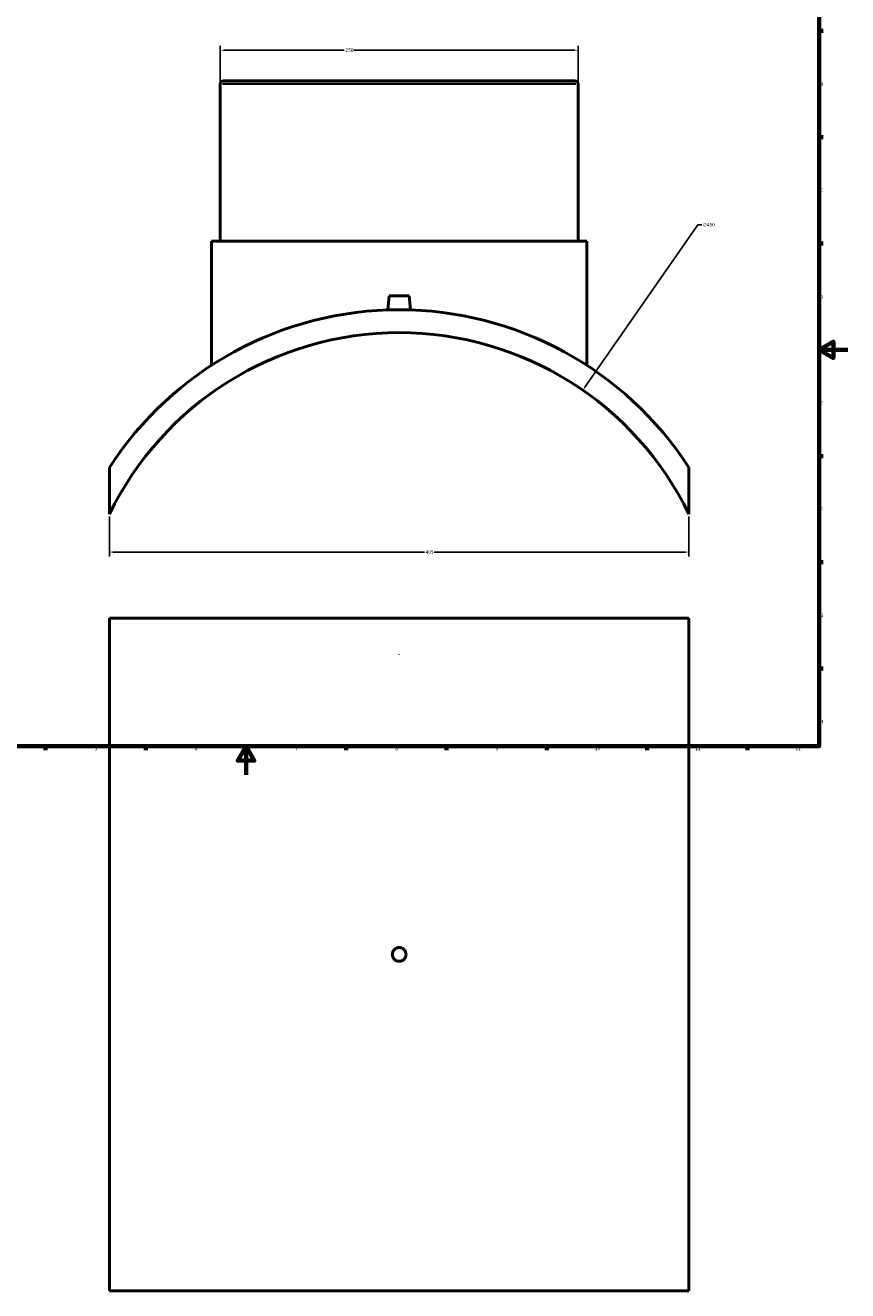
# Model space of a CAD drawing. Header units: millimetres. Extents: x -309 to 1502, y -360 to 1088.
# Tile 2 of 5: x 266 to 841, y -360 to 524. Entities that reach past the tile are written whole.
import ezdxf

# ---------------------------------------------------------------- set-up
doc = ezdxf.new("R2010")
doc.units = ezdxf.units.MM
for name, color, linetype, lineweight in [('Border (ANSI)', 7, 'Continuous', 70), ('Dimension (ANSI)', 7, 'Continuous', 25), ('Visible (ANSI)', 7, 'Continuous', 50), ('Visible Narrow (ANSI)', 7, 'Continuous', 35)]:
    doc.layers.add(name, color=color, linetype=linetype, lineweight=lineweight)
doc.styles.add('Note Text (ANSI)', font='tahoma.ttf')
doc.dimstyles.new('Default - mm (ANSI)', dxfattribs={"dimtxt": 2.4, "dimasz": 2.5, "dimexe": 3.175, "dimexo": 1.6002, "dimgap": 0.8, "dimtad": 0, "dimtoh": 1, "dimdec": 0, "dimrnd": 1e-08, "dimzin": 4, "dimdsep": 46, "dimtxsty": 'Note Text (ANSI)', "dimcen": 0.09, "dimdle": 10, "dimclrd": 256, "dimclre": 256, "dimclrt": 5, "dimadec": 1, "dimazin": 1, "dimtfac": 1.27, "dimtofl": 0, "dimtmove": 0, "dimatfit": 3, "dimfxl": 1, "dimtolj": 1, "dimtzin": 4, "dimlwd": -1, "dimlwe": -1, "dimarcsym": 0})

# ---------------------------------------------------------------- blocks, each defined once
blk = doc.blocks.new('Borders Default Border')
at = {"layer": 'Border (ANSI)'}
for p, q in [((821, 519.75), (823.8, 519.75)), ((821, 445.5), (823.8, 445.5)), ((821, 371.25), (823.8, 371.25)), ((821, 222.75), (823.8, 222.75)), ((821, 148.5), (823.8, 148.5)), ((821, 74.25), (823.8, 74.25)), ((280.33, 20), (280.33, 17.2)), ((350.42, 20), (350.42, 17.2)), ((490.58, 20), (490.58, 17.2)), ((560.67, 20), (560.67, 17.2)), ((630.75, 20), (630.75, 17.2)), ((700.83, 20), (700.83, 17.2)), ((770.92, 20), (770.92, 17.2))]:
    blk.add_line(p, q, dxfattribs=at)
at = {"layer": 'Border (ANSI)', "flags": 128}
for points in [[(20, 20), (20, 574), (821, 574), (821, 20), (20, 20)], [(841, 297), (821, 297), (831, 302.77), (831, 291.23), (821, 297)], [(420.5, 0), (420.5, 20), (414.73, 10), (426.27, 10), (420.5, 20)]]:
    blk.add_lwpolyline(points, dxfattribs=at)
at = {"layer": 'Border (ANSI)', "color": 5, "true_color": 0x0000ff, "char_height": 2.4, "attachment_point": 7, "style": 'Note Text (ANSI)'}
for s, insert in [('B', (821.87, 481.43)), ('C', (821.71, 407.13)), ('D', (821.72, 332.93)), ('E', (821.91, 258.68)), ('F', (821.98, 184.43)), ('G', (821.6, 110.13)), ('H', (821.73, 35.93)), ('5', (314.67, 17.15)), ('6', (384.69, 17.15)), ('7', (454.8, 17.2)), ('8', (524.84, 17.15)), ('9', (594.92, 17.15)), ('10', (664.35, 17.15)), ('11', (734.43, 17.2)), ('12', (804.52, 17.2))]:
    blk.add_mtext(s, dxfattribs=dict(at, insert=insert))
blk = doc.blocks.new('*D7')
at = {"layer": 'Defpoints', "color": 0, "transparency": 16777216}
for p in [(325.03, 182.06), (730.03, 182.06), (730.03, 155.66)]:
    blk.add_point(p, dxfattribs=at)
at = {"layer": 'Dimension (ANSI)', "transparency": 16777216}
for p, q in [((325.03, 180.46), (325.03, 152.49)), ((730.03, 180.46), (730.03, 152.49)), ((327.53, 155.66), (545.15, 155.66)), ((727.53, 155.66), (551.92, 155.66))]:
    blk.add_line(p, q, dxfattribs=at)
for points in [[(327.53, 156.08), (327.53, 155.25), (325.03, 155.66)], [(727.53, 156.08), (727.53, 155.25), (730.03, 155.66)]]:
    blk.add_solid(points, dxfattribs=at)
at = {"layer": 'Dimension (ANSI)', "color": 5, "transparency": 16777216, "insert": (545.95, 156.91), "char_height": 2.4, "attachment_point": 1, "style": 'Note Text (ANSI)'}
blk.add_mtext('\\A1;405', dxfattribs=at)
blk = doc.blocks.new('*D8')
at = {"layer": 'Defpoints', "color": 0, "transparency": 16777216}
for p in [(652.53, 506.29), (402.53, 482.73), (652.53, 482.73)]:
    blk.add_point(p, dxfattribs=at)
at = {"layer": 'Dimension (ANSI)', "transparency": 16777216}
for p, q in [((402.53, 484.33), (402.53, 509.46)), ((405.03, 506.29), (489.18, 506.29)), ((650.03, 506.29), (495.88, 506.29)), ((652.53, 484.33), (652.53, 509.46))]:
    blk.add_line(p, q, dxfattribs=at)
for points in [[(405.03, 506.7), (405.03, 505.87), (402.53, 506.29)], [(650.03, 506.7), (650.03, 505.87), (652.53, 506.29)]]:
    blk.add_solid(points, dxfattribs=at)
at = {"layer": 'Dimension (ANSI)', "color": 5, "transparency": 16777216, "insert": (489.98, 507.54), "char_height": 2.4, "attachment_point": 1, "style": 'Note Text (ANSI)'}
blk.add_mtext('\\A1;250', dxfattribs=at)
blk = doc.blocks.new('*D9')
at = {"layer": 'Defpoints', "color": 0, "transparency": 16777216}
for p in [(655.96, 268.73), (399.1, -100.77)]:
    blk.add_point(p, dxfattribs=at)
at = {"layer": 'Dimension (ANSI)', "transparency": 16777216}
for p, q in [((736.33, 384.35), (657.38, 270.78)), ((739.11, 384.35), (736.33, 384.35)), ((527.44, 83.98), (527.62, 83.98)), ((527.53, 83.89), (527.53, 84.07))]:
    blk.add_line(p, q, dxfattribs=at)
blk.add_solid([(657.04, 271.02), (657.73, 270.54), (655.96, 268.73)], dxfattribs=at)
at = {"layer": 'Dimension (ANSI)', "color": 5, "transparency": 16777216, "insert": (739.91, 385.64), "char_height": 2.4, "attachment_point": 1, "style": 'Note Text (ANSI)'}
blk.add_mtext('\\A1;∅450', dxfattribs=at)

msp = doc.modelspace()

# ---------------------------------------------------------------- linework, layer by layer
at = {"layer": 'Visible (ANSI)'}
for p, q in [((402.53, 482.73), (402.53, 372.98)), ((404.78, 484.98), (650.28, 484.98)), ((652.53, 482.73), (652.53, 372.98)), ((396.28, 372.98), (658.78, 372.98)), ((396.28, 372.98), (396.28, 286.1)), ((658.78, 372.98), (658.78, 286.1)), ((520.53, 334.58), (519.68, 324.85)), ((520.53, 334.58), (534.53, 334.58)), ((534.53, 334.58), (535.38, 324.85)), ((325.03, 214.65), (325.03, 182.06)), ((730.03, 182.06), (730.03, 214.65)), ((325.03, 109.53), (730.03, 109.53)), ((325.03, 109.53), (325.03, -360.47)), ((730.03, 109.53), (730.03, -360.47)), ((730.03, -360.47), (325.03, -360.47))]:
    msp.add_line(p, q, dxfattribs=at)
for centre, radius, start, end in [((404.78, 482.73), 2.25, 90, 180), ((650.28, 482.73), 2.25, 0, 90), ((527.53, 83.98), 241, 32.83358, 147.16642), ((527.53, 83.98), 225, 25.84193, 154.15807)]:
    msp.add_arc(centre, radius, start, end, dxfattribs=at)
msp.add_open_spline([(532.33, -125.47), (532.33, -126.07), (532.21, -126.72), (531.72, -127.9), (531.35, -128.44), (530.5, -129.29), (529.96, -129.66), (528.78, -130.15), (528.13, -130.27), (526.93, -130.27), (526.29, -130.15), (525.1, -129.66), (524.56, -129.29), (523.71, -128.44), (523.34, -127.9), (522.85, -126.72), (522.73, -126.07), (522.73, -124.87), (522.85, -124.23), (523.34, -123.04), (523.71, -122.5), (524.56, -121.65), (525.1, -121.28), (526.29, -120.79), (526.93, -120.67), (528.13, -120.67), (528.78, -120.79), (529.96, -121.28), (530.5, -121.65), (531.35, -122.5), (531.72, -123.04), (532.21, -124.23), (532.33, -124.87), (532.33, -125.47)], degree=3, knots=[0, 0, 0, 0, 0.180815, 0.180815, 0.361631, 0.361631, 0.542446, 0.542446, 0.723262, 0.723262, 0.904077, 0.904077, 1.084893, 1.084893, 1.265708, 1.265708, 1.446524, 1.446524, 1.627339, 1.627339, 1.808155, 1.808155, 1.98897, 1.98897, 2.169786, 2.169786, 2.350601, 2.350601, 2.531417, 2.531417, 2.712232, 2.712232, 2.893048, 2.893048, 2.893048, 2.893048], dxfattribs=at)
at = {"layer": 'Visible Narrow (ANSI)'}
msp.add_line((650.99, 482.73), (404.07, 482.73), dxfattribs=at)

# ---------------------------------------------------------------- block references
msp.add_blockref('Borders Default Border', (0, 0))

# ---------------------------------------------------------------- dimensions: what is measured, and where the dimension line sits
at = {"layer": 'Dimension (ANSI)'}
for base, p1, p2, picture, middle in [((652.53, 506.29), (402.53, 482.73), (652.53, 482.73), '*D8', (492.53, 506.29)), ((730.03, 155.66), (325.03, 182.06), (730.03, 182.06), '*D7', (548.53, 155.66))]:
    dim = msp.add_linear_dim(base=base, p1=p1, p2=p2, angle=180, dimstyle='Default - mm (ANSI)', override={"dimgap": 0.8, "dimtoh": 0, "dimdec": 0, "dimtol": 0, "dimlim": 0, "dimtp": 0, "dimtm": 0, "dimtdec": 2, "dimatfit": 1}, dxfattribs=at)
    dim.commit()
    dim.dimension.update_dxf_attribs({"geometry": picture, "text_midpoint": middle, "dimtype": 160})
dim = msp.add_diameter_dim_2p(p1=(399.1, -100.77), p2=(655.96, 268.73), dimstyle='Default - mm (ANSI)', override={"dimgap": 0.8, "dimtih": 1, "dimdec": 0, "dimlfac": 1, "dimtol": 0, "dimlim": 0, "dimtp": 0, "dimtm": 0, "dimtdec": 2}, dxfattribs=at)
dim.commit()
dim.dimension.update_dxf_attribs({"geometry": '*D9', "text_midpoint": (743.78, 384.35), "dimtype": 163})

doc.saveas('drawing.dxf')
